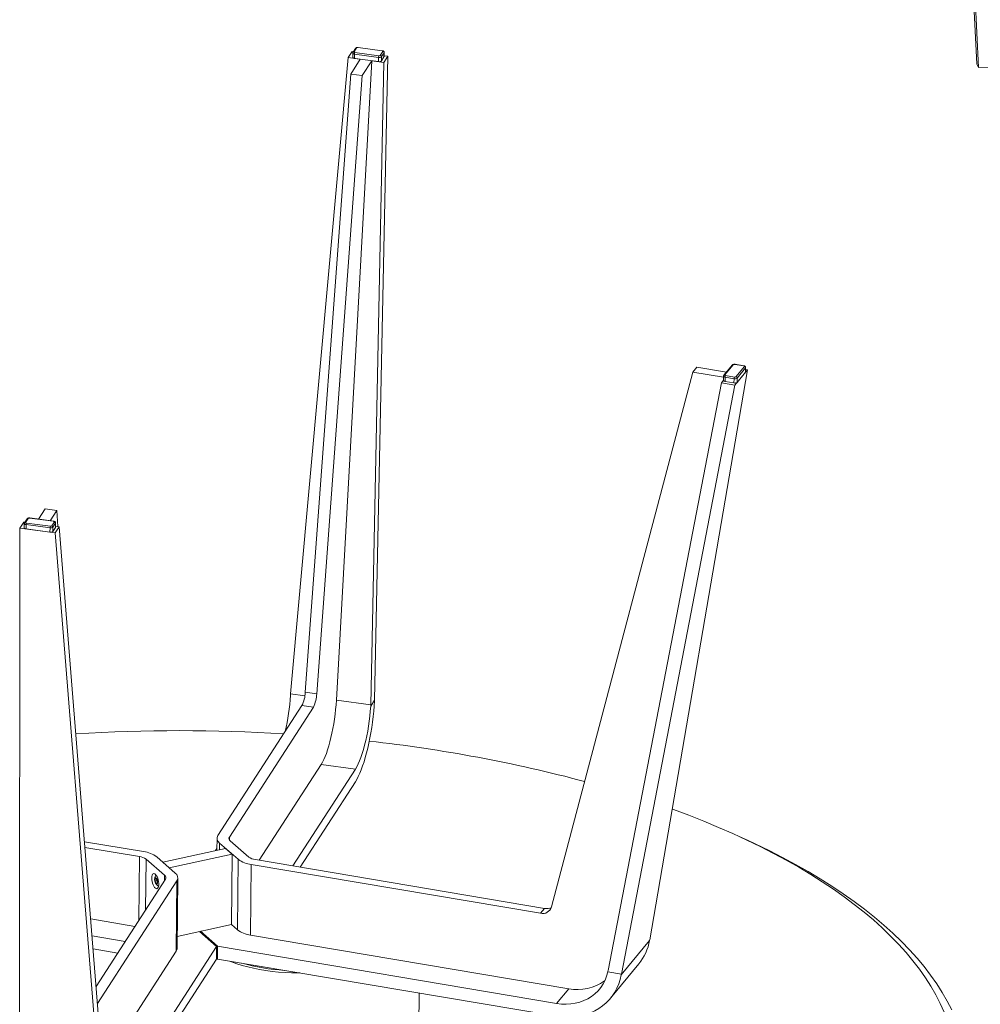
# Model space of a CAD drawing. Header units: millimetres. Extents: x 7 to 411, y 11 to 292.
# Tile 12 of 14: x 280 to 343, y 147 to 211. Entities that reach past the tile are written whole.
import ezdxf

# ---------------------------------------------------------------- set-up
doc = ezdxf.new("R2010")
doc.units = ezdxf.units.MM

msp = doc.modelspace()

# ---------------------------------------------------------------- linework, layer by layer
at = {"color": 7, "linetype": 'Continuous', "lineweight": 18}
for p, q in [((339.7029, 258.7608), (342.2889, 207.7329)), ((342.3962, 207.4906), (339.7997, 258.7194)), ((302.1616, 208.7339), (301.9955, 208.4769)), ((302.227, 208.7611), (302.0608, 208.5041)), ((303.8684, 208.5755), (302.322, 208.7837)), ((303.8779, 208.5828), (302.3315, 208.7909)), ((297.9609, 167.0154), (301.6831, 208.1344)), ((301.6831, 208.1344), (301.9386, 208.5296)), ((302.4599, 208.0298), (301.6831, 208.1344)), ((302.0222, 208.5183), (301.9386, 208.5296)), ((301.9802, 208.4269), (301.9772, 208.1509)), ((302.092, 208.3601), (302.0889, 208.0842)), ((302.0889, 208.0842), (303.6353, 207.876)), ((303.6383, 208.152), (302.092, 208.3601)), ((302.1138, 208.4617), (303.6601, 208.2535)), ((303.3875, 166.624), (304.2322, 208.2208)), ((303.6353, 207.876), (303.6383, 208.152)), ((303.7552, 208.2761), (303.9213, 208.533)), ((303.8284, 208.1971), (303.8253, 207.9211)), ((303.8253, 207.9211), (303.9915, 208.1781)), ((303.9945, 208.4541), (303.8284, 208.1971)), ((303.9767, 207.8256), (304.2322, 208.2208)), ((303.9915, 208.1781), (303.9945, 208.4541)), ((303.9973, 208.1963), (304.0004, 208.4723)), ((304.2322, 208.2208), (303.998, 208.2524)), ((303.1998, 207.9302), (300.9173, 166.6174)), ((301.8427, 207.0751), (302.4599, 208.0298)), ((302.5825, 206.9755), (303.1998, 207.9302)), ((303.9767, 207.8256), (303.1338, 166.319)), ((303.9767, 207.8256), (303.1998, 207.9302)), ((342.2889, 207.7329), (342.3962, 207.4906)), ((345.1925, 207.553), (342.3962, 207.4906)), ((298.9071, 167.1221), (301.8427, 207.0751)), ((299.647, 167.0225), (302.5825, 206.9755)), ((302.5825, 206.9755), (301.8427, 207.0751)), ((314.8106, 153.2573), (323.9325, 187.817)), ((321.1549, 151.1343), (327.4706, 187.9615)), ((324.1939, 188.1346), (323.9325, 187.817)), ((323.9325, 187.817), (325.9259, 187.4807)), ((324.1939, 188.1346), (326.1142, 187.8106)), ((326.4951, 188.2732), (325.9488, 187.6096)), ((326.5553, 188.2933), (326.0089, 187.6297)), ((327.2253, 188.2165), (326.6538, 188.3129)), ((327.4706, 187.9615), (326.6602, 186.9771)), ((327.2373, 188.2233), (326.6658, 188.3198)), ((326.7251, 187.5089), (327.2715, 188.1725)), ((326.7936, 187.1517), (327.34, 187.8154)), ((327.343, 188.0913), (326.7967, 187.4277)), ((327.34, 187.8154), (327.343, 188.0913)), ((327.3491, 187.8381), (327.3522, 188.114)), ((327.3507, 187.9817), (327.4706, 187.9615)), ((318.462, 149.1424), (325.7813, 187.1254)), ((325.9239, 187.2986), (325.7813, 187.1254)), ((325.7813, 187.1254), (326.6602, 186.9771)), ((325.9267, 187.5502), (325.9236, 187.2742)), ((326.0282, 187.485), (326.0252, 187.209)), ((326.0252, 187.209), (326.5967, 187.1126)), ((326.5997, 187.3886), (326.0282, 187.485)), ((326.0551, 187.5857), (326.6266, 187.4893)), ((326.5967, 187.1126), (326.5997, 187.3886)), ((326.7967, 187.4277), (326.7936, 187.1517)), ((326.6602, 186.9771), (319.325, 148.9115)), ((282.1146, 178.9759), (281.6842, 178.3103)), ((282.1146, 178.9759), (282.8544, 178.8763)), ((282.8544, 178.8763), (282.4241, 178.2107)), ((282.9241, 177.8292), (282.8544, 178.8763)), ((280.9434, 178.3301), (280.7773, 178.0732)), ((281.0088, 178.3574), (280.8426, 178.1004)), ((282.6502, 178.1718), (281.1038, 178.3799)), ((282.6597, 178.179), (281.1133, 178.3872)), ((280.4548, 142.2758), (280.4649, 177.7306)), ((280.7204, 178.1258), (280.4649, 177.7306)), ((280.4649, 177.7306), (282.7585, 177.4219)), ((280.7204, 178.1258), (280.804, 178.1146)), ((280.762, 178.0231), (280.759, 177.7472)), ((280.8738, 177.9564), (280.8707, 177.6804)), ((280.8707, 177.6804), (282.4171, 177.4723)), ((282.4201, 177.7482), (280.8738, 177.9564)), ((280.8956, 178.0579), (282.4419, 177.8497)), ((282.4171, 177.4723), (282.4201, 177.7482)), ((282.537, 177.8723), (282.7031, 178.1293)), ((282.6102, 177.7934), (282.6071, 177.5174)), ((282.6071, 177.5174), (282.7733, 177.7743)), ((282.7763, 178.0503), (282.6102, 177.7934)), ((283.014, 177.8171), (282.7585, 177.4219)), ((282.7733, 177.7743), (282.7763, 178.0503)), ((282.7791, 177.7926), (282.7822, 178.0685)), ((282.7798, 177.8486), (283.014, 177.8171)), ((285.8832, 142.0516), (283.014, 177.8171)), ((282.7585, 177.4219), (285.634, 141.5787)), ((298.8814, 166.8915), (297.9609, 167.0154)), ((299.647, 167.0225), (298.9071, 167.1221)), ((293.266, 157.872), (298.6963, 166.2704)), ((294.0058, 157.7724), (299.4361, 166.1708)), ((299.4361, 166.1708), (298.6963, 166.2704)), ((303.1338, 166.319), (300.9173, 166.6174)), ((303.3875, 166.624), (303.1316, 166.2283)), ((303.3875, 166.624), (303.3847, 166.5746)), ((299.932, 162.4624), (295.9274, 156.269)), ((302.1517, 162.1636), (299.932, 162.4624)), ((298.103, 155.902), (302.1517, 162.1636)), ((302.1425, 161.3357), (298.5774, 155.8219)), ((327.4686, 157.5573), (326.9252, 157.807)), ((288.4641, 156.8269), (284.6463, 157.471)), ((293.2074, 157.6899), (293.1987, 156.9124)), ((293.3766, 157.3748), (293.3719, 156.9501)), ((294.5754, 156.3298), (293.3766, 157.3748)), ((294.0058, 157.7724), (294.0038, 157.5897)), ((294.0612, 157.5238), (295.2599, 156.4788)), ((288.2027, 156.5094), (284.6757, 157.1044)), ((293.7655, 157.0358), (289.6993, 156.1508)), ((294.1865, 156.6688), (290.1202, 155.7838)), ((293.1145, 156.8941), (293.2, 157.0263)), ((293.7655, 157.0358), (294.1865, 156.6688)), ((294.1865, 156.6688), (294.1359, 152.1153)), ((288.1569, 152.3824), (288.2027, 156.5094)), ((288.6258, 156.3408), (288.5893, 153.0512)), ((289.8246, 155.2957), (288.6258, 156.3408)), ((289.3104, 156.4898), (290.5091, 155.4447)), ((289.6993, 156.1508), (290.1202, 155.7838)), ((294.5248, 151.7763), (294.5754, 156.3298)), ((295.4216, 155.9927), (295.3711, 151.4392)), ((295.4216, 155.9927), (314.0998, 152.8415)), ((295.683, 156.3102), (314.3612, 153.159)), ((289.8208, 154.9557), (289.8246, 155.2957)), ((289.8799, 155.0472), (285.3969, 148.1138)), ((290.6198, 154.9476), (285.4857, 147.0072)), ((289.2092, 155.0793), (289.2044, 154.9228)), ((289.3461, 154.9536), (289.2044, 154.9228)), ((289.2044, 154.9228), (289.2721, 154.7782)), ((289.2817, 155.0914), (289.2092, 155.0793)), ((289.3446, 154.794), (289.2721, 154.7782)), ((289.2721, 154.7782), (289.3445, 154.7902)), ((289.3493, 154.9468), (289.2817, 155.0914)), ((289.3445, 154.7902), (289.3493, 154.9468)), ((290.5693, 150.3941), (290.6198, 154.9476)), ((290.6279, 150.5762), (290.6784, 155.1297)), ((314.3612, 153.159), (314.0998, 152.8415)), ((285.0467, 152.4798), (287.9078, 151.9971)), ((294.1359, 152.1153), (290.6365, 151.3537)), ((294.1359, 152.1153), (294.5248, 151.7763)), ((292.0686, 151.6654), (293.1785, 150.6978)), ((293.2469, 150.7127), (292.1371, 151.6803)), ((315.9287, 147.9709), (295.3711, 151.4392)), ((287.2753, 151.0189), (285.1349, 151.38)), ((321.1467, 151.0896), (319.3168, 148.8669)), ((321.1549, 151.1343), (321.1467, 151.0896)), ((285.2023, 150.5392), (286.7917, 150.271)), ((285.8051, 143.0258), (290.5693, 150.3941)), ((293.1785, 150.6978), (286.8122, 140.8518)), ((293.1785, 150.6978), (293.1693, 149.8698)), ((293.2377, 149.8847), (293.2469, 150.7127)), ((293.2469, 150.7127), (315.1444, 147.0183)), ((286.803, 140.0239), (293.1693, 149.8698)), ((293.1701, 149.9437), (293.2377, 149.8847)), ((315.1353, 146.1904), (293.2377, 149.8847)), ((318.6241, 147.3563), (320.454, 149.579)), ((318.4448, 149.06), (319.325, 148.9115)), ((319.325, 148.9115), (319.3168, 148.8669)), ((306.206, 141.9026), (306.2701, 147.6861)), ((315.9287, 147.9709), (315.1444, 147.0183))]:
    msp.add_line(p, q, dxfattribs=at)
at = {"color": 7, "linetype": 'Continuous', "lineweight": 18, "flags": 128}
for points in [[(302.0889, 208.0842), (302.0609, 208.0893), (302.0355, 208.0967), (302.0138, 208.1062), (301.9966, 208.1173), (301.9846, 208.1296), (301.9782, 208.1427), (301.9772, 208.1509)], [(302.092, 208.3601), (302.0639, 208.3653), (302.0386, 208.3727), (302.0169, 208.3822), (301.9997, 208.3933), (301.9877, 208.4056), (301.9812, 208.4187), (301.9802, 208.4269)], [(302.0608, 208.5041), (302.0582, 208.4976), (302.0584, 208.4909), (302.0616, 208.4844), (302.0676, 208.4782), (302.0762, 208.4727), (302.0871, 208.4679), (302.0998, 208.4642), (302.1138, 208.4617)], [(303.9213, 208.533), (303.924, 208.5396), (303.9237, 208.5462), (303.9205, 208.5528), (303.9145, 208.559), (303.9059, 208.5645), (303.8951, 208.5692), (303.8824, 208.573), (303.8684, 208.5755)], [(303.9973, 208.1963), (303.9968, 208.1912), (303.9915, 208.1781)], [(304.0004, 208.4723), (303.9999, 208.4672), (303.9945, 208.4541)], [(327.2715, 188.1725), (327.2752, 188.1789), (327.276, 188.1856), (327.2738, 188.1922), (327.2688, 188.1985), (327.261, 188.2043), (327.251, 188.2094), (327.2389, 188.2135), (327.2253, 188.2165)], [(327.3491, 187.8381), (327.3474, 187.8282), (327.34, 187.8154)], [(327.3522, 188.1139), (327.3505, 188.1042), (327.343, 188.0913)], [(326.0252, 187.209), (325.9979, 187.215), (325.9738, 187.2232), (325.9536, 187.2333), (325.9382, 187.2449), (325.9281, 187.2575), (325.9238, 187.2708), (325.9236, 187.2742)], [(326.0282, 187.485), (326.001, 187.491), (325.9768, 187.4992), (325.9567, 187.5093), (325.9412, 187.5209), (325.9312, 187.5335), (325.9268, 187.5468), (325.9267, 187.5503)], [(326.0089, 187.6297), (326.0052, 187.6233), (326.0044, 187.6166), (326.0066, 187.61), (326.0116, 187.6037), (326.0193, 187.5979), (326.0294, 187.5928), (326.0415, 187.5887), (326.0551, 187.5857)], [(282.7031, 178.1293), (282.7058, 178.1358), (282.7055, 178.1425), (282.7023, 178.149), (282.6963, 178.1552), (282.6877, 178.1607), (282.6769, 178.1655), (282.6642, 178.1692), (282.6502, 178.1718)], [(280.8707, 177.6804), (280.8427, 177.6855), (280.8173, 177.693), (280.7956, 177.7024), (280.7784, 177.7136), (280.7664, 177.7259), (280.76, 177.739), (280.759, 177.7472)], [(280.8738, 177.9564), (280.8457, 177.9615), (280.8204, 177.969), (280.7987, 177.9784), (280.7815, 177.9895), (280.7695, 178.0019), (280.763, 178.0149), (280.762, 178.0232)], [(280.8426, 178.1004), (280.84, 178.0938), (280.8402, 178.0872), (280.8434, 178.0806), (280.8494, 178.0745), (280.858, 178.0689), (280.8689, 178.0642), (280.8816, 178.0605), (280.8956, 178.0579)], [(282.7791, 177.7926), (282.7786, 177.7874), (282.7733, 177.7743)], [(282.7822, 178.0685), (282.7817, 178.0634), (282.7763, 178.0503)], [(300.9173, 166.6174), (300.8971, 166.3163), (300.8698, 166.0099), (300.8353, 165.7006), (300.7941, 165.3908), (300.7465, 165.0829), (300.6928, 164.7793), (300.6334, 164.4824), (300.5688, 164.1945), (300.4995, 163.9179), (300.4261, 163.6546), (300.349, 163.4068), (300.2691, 163.1764), (300.1867, 162.9652), (300.1026, 162.7748), (300.0175, 162.6068), (299.932, 162.4624)], [(303.3847, 166.5746), (303.3626, 166.2375), (303.3333, 165.8949), (303.2969, 165.5489), (303.2536, 165.2015), (303.2038, 164.855), (303.1477, 164.5115), (303.0856, 164.173), (303.018, 163.8417), (302.9453, 163.5197), (302.868, 163.2088), (302.7864, 162.9111), (302.7011, 162.6283), (302.6127, 162.3622), (302.5216, 162.1145), (302.4285, 161.8867), (302.3339, 161.6801), (302.2383, 161.496), (302.1425, 161.3357)], [(302.1517, 162.1636), (302.2411, 162.3153), (302.3302, 162.4928), (302.418, 162.6947), (302.5038, 162.9191), (302.5869, 163.1642), (302.6666, 163.4278), (302.7422, 163.7078), (302.813, 164.0016), (302.8785, 164.3069), (302.9381, 164.621), (302.9913, 164.9412), (303.0376, 165.2648), (303.0766, 165.5891), (303.108, 165.9111), (303.1316, 166.2283)], [(340.1746, 146.4578), (339.9202, 147.0187), (339.6329, 147.5767), (339.3128, 148.1316), (338.9601, 148.6828), (338.5751, 149.2301), (338.1581, 149.773), (337.7092, 150.3112), (337.2289, 150.8442), (336.7174, 151.3719), (336.1752, 151.8936), (335.6025, 152.4093), (334.9999, 152.9183), (334.3675, 153.4205), (333.7061, 153.9155), (333.0159, 154.4029), (332.2974, 154.8824), (331.5512, 155.3536), (330.7777, 155.8163), (329.9775, 156.2702), (329.1511, 156.7148), (328.2992, 157.15), (327.4222, 157.5754), (326.5208, 157.9907), (325.5956, 158.3956), (324.6472, 158.79), (323.6763, 159.1734), (322.6835, 159.5456), (322.6024, 159.5752)], [(327.4686, 157.5573), (327.9734, 157.3221), (328.8641, 156.8901), (329.7294, 156.4481), (330.5686, 155.9965), (331.3813, 155.5356), (332.1669, 155.0656), (332.9248, 154.587), (333.6544, 154.1), (334.3554, 153.605), (335.0272, 153.1023), (335.6694, 152.5923), (336.2815, 152.0753), (336.8631, 151.5516), (337.4139, 151.0217), (337.9333, 150.4858), (338.4211, 149.9444), (338.877, 149.3978), (339.3006, 148.8464), (339.6916, 148.2906), (340.0498, 147.7308), (340.3749, 147.1673), (340.6667, 146.6005)], [(288.9873, 155.1202), (288.9923, 155.0114), (289.0093, 154.8978), (289.0374, 154.7854), (289.0751, 154.6804), (289.1204, 154.5883), (289.1708, 154.5143), (289.2236, 154.4621), (289.2759, 154.4348), (289.325, 154.4336), (289.3681, 154.4588), (289.403, 154.5089), (289.4278, 154.5812), (289.4411, 154.6719), (289.4423, 154.776), (289.4312, 154.888), (289.4085, 155.0017), (289.3753, 155.1112), (289.3336, 155.2104), (289.2854, 155.294), (289.2335, 155.3575), (289.1806, 155.3975), (289.1295, 155.4119), (289.0831, 155.3998), (289.0438, 155.3619), (289.0137, 155.3003), (288.9945, 155.2182), (288.9873, 155.1202)], [(289.2336, 155.1418), (289.2677, 155.133), (289.303, 155.0975), (289.3348, 155.0399), (289.3588, 154.9682), (289.3717, 154.8919), (289.3718, 154.8215), (289.359, 154.7663), (289.3352, 154.7339), (289.3035, 154.7286), (289.2682, 154.7512), (289.2341, 154.7986), (289.2057, 154.8643), (289.187, 154.9396), (289.1804, 155.0142), (289.1868, 155.0781), (289.2054, 155.1227), (289.2336, 155.1418)], [(294.0182, 149.7531), (294.148, 149.7025), (294.481, 149.5839), (294.8303, 149.4749), (295.1943, 149.376), (295.5715, 149.2876), (295.9604, 149.2101), (296.3594, 149.1438), (296.7667, 149.0889), (297.1806, 149.0458), (297.5994, 149.0145), (298.0214, 148.9953), (298.4448, 148.9881), (298.5516, 148.9882)], [(315.1444, 147.0183), (315.4518, 146.9801), (315.7569, 146.9692), (316.0571, 146.9859), (316.3497, 147.03), (316.6324, 147.1011), (316.9027, 147.1986), (317.1582, 147.3217), (317.3968, 147.4693), (317.6165, 147.6402), (317.8153, 147.8329), (317.9917, 148.0457), (318.144, 148.2769), (318.271, 148.5244), (318.3715, 148.7862), (318.4448, 149.06)], [(319.3168, 148.8669), (319.2491, 148.5695), (319.1563, 148.2822), (319.039, 148.0067), (318.8979, 147.7446), (318.7339, 147.4976), (318.548, 147.2673), (318.3413, 147.0549), (318.1151, 146.8619), (317.8708, 146.6895), (317.6099, 146.5386), (317.3341, 146.4102), (317.0449, 146.3052), (316.7443, 146.2242), (316.434, 146.1675), (316.116, 146.1358), (315.7922, 146.129), (315.4646, 146.1472), (315.1353, 146.1904)]]:
    msp.add_lwpolyline(points, dxfattribs=at)
at = {"color": 7, "linetype": 'Continuous', "lineweight": 18}
for centre, radius, start, end in [((302.2155, 208.6966), 0.0656, 79.935226, 145.291448), ((302.2969, 208.6781), 0.1085, 76.613499, 130.107115), ((302.3322, 208.7801), 0.0108, 93.860217, 160.803806), ((302.0494, 208.4396), 0.0655, 79.927491, 145.555269), ((302.3223, 208.3638), 0.2303, 154.856519, 180.907685), ((303.8687, 208.1556), 0.2303, 154.856519, 180.907685), ((303.6886, 208.3631), 0.217, 256.613499, 310.107115), ((303.6853, 208.3591), 0.1085, 256.613499, 310.107115), ((303.7453, 208.1935), 0.0831, 2.474684, 83.212918), ((303.8786, 208.572), 0.0108, 93.942162, 160.783995), ((303.9115, 208.4505), 0.0831, 2.474684, 83.212918), ((303.6855, 208.0871), 0.217, 256.613499, 310.107115), ((326.5426, 188.2313), 0.0633, 78.415193, 138.540627), ((326.6253, 188.1986), 0.1178, 76.01079, 126.443624), ((326.6654, 188.3064), 0.0133, 88.327845, 151.045379), ((327.2369, 188.21), 0.0133, 88.399336, 151.032889), ((327.2575, 188.0881), 0.0856, 2.179782, 80.612825), ((325.9962, 187.5677), 0.0633, 78.409845, 138.740599), ((326.217, 187.4885), 0.1888, 149.019226, 181.073856), ((326.6536, 187.3413), 0.2357, 256.01079, 306.443624), ((326.7885, 187.3921), 0.1888, 149.019226, 181.073856), ((326.6567, 187.6173), 0.2357, 256.01079, 306.443624), ((326.6551, 187.6037), 0.1178, 256.01079, 306.443624), ((326.7111, 187.4244), 0.0856, 2.179782, 80.612825), ((280.9973, 178.2928), 0.0656, 79.935226, 145.291448), ((281.0787, 178.2744), 0.1085, 76.613499, 130.107115), ((281.114, 178.3764), 0.0108, 93.860217, 160.803806), ((282.6604, 178.1682), 0.0108, 93.939507, 160.784637), ((280.8312, 178.0359), 0.0655, 79.928039, 145.536526), ((281.1041, 177.96), 0.2303, 154.856519, 180.907685), ((282.4673, 177.6834), 0.217, 256.613499, 310.107115), ((282.6505, 177.7519), 0.2303, 154.856519, 180.907685), ((282.4704, 177.9593), 0.217, 256.613499, 310.107115), ((282.4671, 177.9553), 0.1085, 256.613499, 310.107115), ((282.5271, 177.7898), 0.0831, 2.474684, 83.212918), ((282.6933, 178.0467), 0.0831, 2.474684, 83.212918), ((283.8525, 167.8086), 14.1276, 346.819332, 356.416136), ((296.7789, 167.1971), 2.1295, 334.205698, 357.982375), ((297.5188, 167.0975), 2.1295, 334.205698, 357.982375), ((290.8069, 53.9088), 110.7366, 86.527538, 93.47901), ((292.8737, 71.259), 93.2612, 75.039719, 83.739465), ((293.5775, 157.6805), 0.3657, 148.416168, 236.680249), ((294.1616, 157.6766), 0.1829, 148.416168, 236.680249), ((288.2525, 155.0647), 1.7748, 53.412314, 83.151983), ((288.0969, 155.6283), 0.8874, 53.412314, 83.151983), ((295.6333, 157.7549), 1.7748, 233.412314, 263.151983), ((295.7889, 157.1913), 0.8874, 233.412314, 263.151983), ((289.7241, 155.1429), 0.1829, 328.416168, 56.680249), ((290.3082, 155.1391), 0.3657, 328.416168, 56.680249), ((314.2349, 153.426), 0.5999, 256.984363, 343.669624), ((314.4852, 153.8211), 0.6736, 259.389673, 298.004427), ((295.5827, 153.2014), 1.7748, 233.412314, 263.151983), ((317.9051, 151.662), 3.2918, 320.743242, 349.98527), ((290.2877, 150.5852), 0.3403, 325.836254, 358.490226), ((298.2644, 161.7037), 12.5685, 254.037865, 266.809863), ((316.5032, 150.9399), 3.0241, 259.047372, 305.16221)]:
    msp.add_arc(centre, radius, start, end, dxfattribs=at)
for centre, major_axis, ratio, start_param, end_param in [((297.0294, 166.0315), (0.5835, 3.4917), 0.2253599, 5.0087488, 5.0354617), ((302.1652, 165.3402), (0.3588, 3.522), 0.2562048, 4.9933123, 5.0200253), ((315.1873, 150.2013), (2.6393, -2.358), 0.8601256, 0.4482082, 0.4749211)]:
    msp.add_ellipse(centre, major_axis=major_axis, ratio=ratio, start_param=start_param, end_param=end_param, dxfattribs=at)
for points, knots in [([(302.3315, 208.7909), (302.3211, 208.7919), (302.2925, 208.7947), (302.2422, 208.7887), (302.1932, 208.7709), (302.171, 208.7448), (302.1616, 208.7339)], [0, 0, 0, 0, 0.1596748, 0.4398348, 0.7648613, 1, 1, 1, 1]), ([(301.9955, 208.4769), (301.9895, 208.4663), (301.9807, 208.4506), (301.9816, 208.4327), (301.9819, 208.4268)], [0, 0, 0, 0, 0.6740063, 1, 1, 1, 1]), ([(303.9987, 208.4724), (303.9991, 208.4783), (304.0002, 208.4957), (303.9883, 208.5221), (303.9672, 208.5476), (303.9363, 208.5678), (303.9052, 208.5784), (303.8836, 208.5819), (303.8779, 208.5828)], [0, 0, 0, 0, 0.0976577, 0.2834564, 0.4581405, 0.6527235, 0.9083083, 1, 1, 1, 1]), ([(326.6658, 188.3198), (326.6555, 188.3211), (326.627, 188.3247), (326.5768, 188.3204), (326.5283, 188.305), (326.5049, 188.2826), (326.4951, 188.2732)], [0, 0, 0, 0, 0.164072, 0.4512851, 0.7727431, 1, 1, 1, 1]), ([(327.3511, 188.114), (327.3515, 188.1163), (327.3537, 188.1303), (327.3447, 188.155), (327.3262, 188.1825), (327.2983, 188.2041), (327.268, 188.2171), (327.2455, 188.2217), (327.2373, 188.2233)], [0, 0, 0, 0, 0.0389211, 0.2419062, 0.4240863, 0.6168397, 0.8597704, 1, 1, 1, 1]), ([(325.9488, 187.6096), (325.9418, 187.5996), (325.9293, 187.5818), (325.9282, 187.5599), (325.9277, 187.5502)], [0, 0, 0, 0, 0.5606174, 1, 1, 1, 1]), ([(281.1133, 178.3872), (281.1029, 178.3882), (281.0743, 178.3909), (281.024, 178.3849), (280.975, 178.3672), (280.9528, 178.3411), (280.9434, 178.3301)], [0, 0, 0, 0, 0.1596748, 0.4398348, 0.7648613, 1, 1, 1, 1]), ([(282.7805, 178.0686), (282.7809, 178.0746), (282.782, 178.0919), (282.7701, 178.1184), (282.749, 178.1439), (282.7181, 178.164), (282.687, 178.1747), (282.6654, 178.1781), (282.6597, 178.179)], [0, 0, 0, 0, 0.0976577, 0.2834564, 0.4581405, 0.6527235, 0.9083083, 1, 1, 1, 1]), ([(280.7773, 178.0732), (280.7713, 178.0626), (280.7625, 178.0468), (280.7634, 178.0289), (280.7637, 178.0231)], [0, 0, 0, 0, 0.6740063, 1, 1, 1, 1]), ([(289.2714, 155.3079), (289.2586, 155.2909), (289.2301, 155.2534), (289.2013, 155.186), (289.1819, 155.1097), (289.1764, 155.0264), (289.181, 154.9522), (289.1944, 154.9078), (289.1989, 154.893)], [0, 0, 0, 0, 0.14500895, 0.32141958, 0.49800873, 0.68454766, 0.89421087, 1, 1, 1, 1]), ([(289.2093, 154.8552), (289.2108, 154.8493), (289.2208, 154.8111), (289.2541, 154.7507), (289.3081, 154.6786), (289.3666, 154.625), (289.4107, 154.6023), (289.4294, 154.5927)], [0, 0, 0, 0, 0.05144482, 0.33387284, 0.57940732, 0.8217292, 1, 1, 1, 1])]:
    msp.add_open_spline(points, degree=3, knots=knots, dxfattribs=at)

doc.saveas('drawing.dxf')
